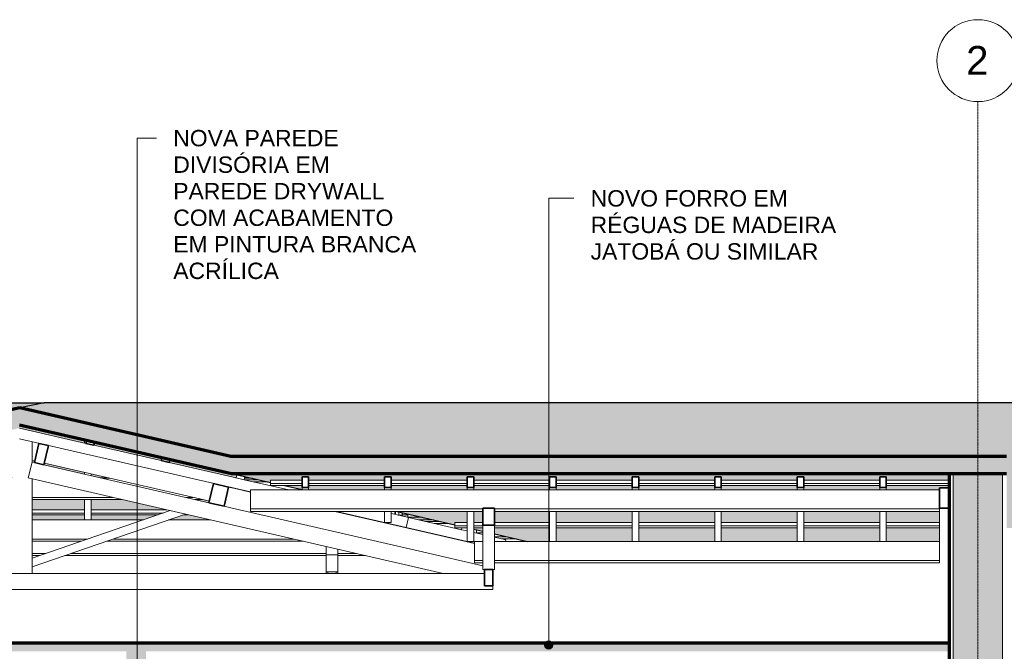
# Model space of a CAD drawing. Header units: millimetres. Extents: x -6278 to 66626, y -2027 to 8822.
# Tile 24 of 41: x 15961 to 21967, y 4672 to 8528. Entities that reach past the tile are written whole.
import ezdxf

# ---------------------------------------------------------------- set-up
doc = ezdxf.new("R2010")
doc.units = ezdxf.units.MM
doc.linetypes.add('_Traço - ponto', pattern=[16, 12, -2, 0, -2])
for name, color, linetype, lineweight in [('A-CLNG', 13, 'Continuous', 25), ('A-CLNG-PATT', 13, 'Continuous', 25), ('A-GENM', 13, 'Continuous', 18), ('A-GLAZ-CWMG', 51, 'Continuous', 18), ('A-ROOF', 132, 'Continuous', 25), ('A-ROOF-PATT', 132, 'Continuous', 25), ('A-WALL', 113, 'Continuous', 18), ('A-WALL-PATT', 111, 'Continuous', 70), ('G-ANNO-TEXT', 231, 'Continuous', 9), ('S-GRID', 1, 'Continuous', 9), ('S-GRID-IDEN', 1, 'Continuous', 9)]:
    doc.layers.add(name, color=color, linetype=linetype, lineweight=lineweight)
doc.styles.add('Arial_2', font='arial.ttf', dxfattribs={"height": 175})
doc.styles.add('Arial_3', font='arial.ttf', dxfattribs={"height": 100})

# ---------------------------------------------------------------- blocks, each defined once
blk = doc.blocks.new('Rectangular Mullion - 6x12 cm-3934083-CORTE C - MANTER _ CONSTRUIR')
at = {"layer": 'A-GLAZ-CWMG'}
for p, q in [((14404.8, 5728.7), (14502, 5728.7)), ((14808.6, 5728.7), (14818.4, 5728.7)), ((16465.1, 5728.7), (16508.6, 5728.7)), ((17332.1, 5728.7), (17380.3, 5728.7)), ((15269.8, 5598.7), (15886.8, 5598.7)), ((15886.8, 5611.5), (15330.4, 5611.5)), ((16528.8, 5611.5), (16036.8, 5611.5)), ((16036.8, 5598.7), (16584.1, 5598.7)), ((17018.5, 5611.5), (16975, 5611.5)), ((17030.3, 5598.7), (17073.8, 5598.7))]:
    blk.add_line(p, q, dxfattribs=at)
blk = doc.blocks.new('Rectangular Mullion - 6x12 cm-3934069-CORTE C - MANTER _ CONSTRUIR')
at = {"layer": 'A-GLAZ-CWMG'}
for p, q in [((17420.2, 5719.6), (17330.4, 5719.6)), ((17475.6, 5706.8), (17385.8, 5706.8))]:
    blk.add_line(p, q, dxfattribs=at)
blk = doc.blocks.new('Rectangular Mullion - 2x5 cm-4253626-CORTE C - MANTER _ CONSTRUIR')
at = {"layer": 'A-GLAZ-CWMG'}
for p, q in [((18658.4, 5425.5), (18656, 5414.7)), ((18656, 5414.7), (18690.2, 5406.8))]:
    blk.add_line(p, q, dxfattribs=at)
blk = doc.blocks.new('Rectangular Mullion - 2x5 cm-4253628-CORTE C - MANTER _ CONSTRUIR')
at = {"layer": 'A-GLAZ-CWMG'}
for p, q in [((16036.8, 5535.7), (16355.8, 5535.7)), ((16395.8, 5535.7), (16858.4, 5535.7)), ((16355.8, 5516.1), (16036.8, 5516.1)), ((16036.8, 5505.5), (16355.8, 5505.5)), ((16836.8, 5516.1), (16395.8, 5516.1)), ((16395.8, 5505.5), (16806.1, 5505.5)), ((16959.6, 5505.5), (16989.4, 5505.5)), ((18254, 5516.1), (18248.1, 5516.1)), ((18304.7, 5516.1), (18294, 5516.1)), ((18294, 5505.5), (18329.4, 5505.5))]:
    blk.add_line(p, q, dxfattribs=at)
blk = doc.blocks.new('Rectangular Mullion - 2x5 cm-4253633-CORTE C - MANTER _ CONSTRUIR')
at = {"layer": 'A-GLAZ-CWMG'}
for p, q in [((18747.1, 5394.7), (18747.1, 5414.2)), ((18747.7, 5414.2), (18747.1, 5414.2)), ((18786.7, 5394.7), (18747.1, 5394.7))]:
    blk.add_line(p, q, dxfattribs=at)
blk = doc.blocks.new('Rectangular Mullion - 2x5 cm-4253635-CORTE C - MANTER _ CONSTRUIR')
at = {"layer": 'A-GLAZ-CWMG'}
for p, q in [((18614.3, 5438.6), (18614.3, 5457.9)), ((18614.3, 5457.9), (18690.2, 5457.9)), ((18614.3, 5425.5), (18614.3, 5438.6)), ((18690.2, 5438.6), (18614.3, 5438.6)), ((18614.3, 5425.5), (18690.2, 5425.5)), ((18730.2, 5457.9), (18786.7, 5457.9)), ((18786.7, 5438.6), (18730.2, 5438.6)), ((18730.2, 5425.5), (18786.7, 5425.5)), ((18856.7, 5457.9), (19193.7, 5457.9)), ((19193.7, 5438.6), (18856.7, 5438.6)), ((18856.7, 5425.5), (19193.7, 5425.5)), ((19233.7, 5457.9), (19697.2, 5457.9)), ((19697.2, 5438.6), (19233.7, 5438.6)), ((19233.7, 5425.5), (19697.2, 5425.5)), ((19737.2, 5457.9), (20200.7, 5457.9)), ((20200.7, 5438.6), (19737.2, 5438.6)), ((19737.2, 5425.5), (20200.7, 5425.5)), ((20240.7, 5457.9), (20704.2, 5457.9)), ((20704.2, 5438.6), (20240.7, 5438.6)), ((20240.7, 5425.5), (20704.2, 5425.5)), ((20744.2, 5457.9), (21207.6, 5457.9)), ((21207.6, 5438.6), (20744.2, 5438.6)), ((20744.2, 5425.5), (21207.6, 5425.5)), ((21247.6, 5457.9), (21571.1, 5457.9)), ((21571.1, 5438.6), (21247.6, 5438.6)), ((21247.6, 5425.5), (21571.1, 5425.5))]:
    blk.add_line(p, q, dxfattribs=at)
blk = doc.blocks.new('Rectangular Mullion - 2x5 cm-4253637-CORTE C - MANTER _ CONSTRUIR')
at = {"layer": 'A-GLAZ-CWMG'}
for p, q in [((18226.8, 5513.4), (18246.5, 5508.8)), ((18246.5, 5508.8), (18250.3, 5525.6))]:
    blk.add_line(p, q, dxfattribs=at)
blk = doc.blocks.new('Rectangular Mullion - 2x5 cm-4253639-CORTE C - MANTER _ CONSTRUIR')
at = {"layer": 'A-GLAZ-CWMG'}
for p, q in [((17285.8, 5750.3), (17281.3, 5730.8)), ((17281.3, 5730.8), (17330, 5719.6)), ((17334.5, 5739.1), (17285.8, 5750.3)), ((17330, 5719.6), (17334.5, 5739.1))]:
    blk.add_line(p, q, dxfattribs=at)
blk = doc.blocks.new('Rectangular Mullion - 2x5 cm-4253640-CORTE C - MANTER _ CONSTRUIR')
at = {"layer": 'A-GLAZ-CWMG', "lineweight": 35}
for p, q in [((16827.5, 5855.7), (16823.1, 5836.2)), ((16823.1, 5836.2), (16871.8, 5825)), ((16876.3, 5844.5), (16827.5, 5855.7)), ((16871.8, 5825), (16876.3, 5844.5))]:
    blk.add_line(p, q, dxfattribs=at)
blk = doc.blocks.new('Rectangular Mullion - 2x5 cm-4253641-CORTE C - MANTER _ CONSTRUIR')
at = {"layer": 'A-GLAZ-CWMG', "lineweight": 35}
for p, q in [((16369.3, 5961.1), (16364.8, 5941.6)), ((16418.1, 5949.9), (16369.3, 5961.1)), ((16413.6, 5930.4), (16418.1, 5949.9)), ((16364.8, 5941.6), (16413.6, 5930.4))]:
    blk.add_line(p, q, dxfattribs=at)
blk = doc.blocks.new('Rectangular Mullion - 2x5 cm-4253648-CORTE C - MANTER _ CONSTRUIR')
at = {"layer": 'A-GLAZ-CWMG'}
for p, q in [((14420.2, 5732), (14517.5, 5732)), ((14824, 5732), (14833.8, 5732)), ((16451, 5732), (16494.5, 5732)), ((17276.4, 5732), (17281.6, 5732)), ((17332.9, 5732), (17366.2, 5732))]:
    blk.add_line(p, q, dxfattribs=at)
blk = doc.blocks.new('Rectangular Mullion - 2x5 cm-4253677-CORTE C - MANTER _ CONSTRUIR')
at = {"layer": 'A-GLAZ-CWMG'}
for p, q in [((18329.4, 5490.8), (18329.4, 5510.3)), ((18330, 5510.3), (18329.4, 5510.3)), ((18415, 5490.8), (18329.4, 5490.8))]:
    blk.add_line(p, q, dxfattribs=at)
blk = doc.blocks.new('Rectangular Mullion - 2x5 cm-4253693-CORTE C - MANTER _ CONSTRUIR')
at = {"layer": 'A-GLAZ-CWMG'}
for p, q in [((17491.7, 5696.8), (17491.7, 5716.1)), ((17491.7, 5716.1), (17683.3, 5716.1)), ((17723.3, 5716.1), (18186.8, 5716.1)), ((18226.8, 5716.1), (18690.2, 5716.1)), ((18730.2, 5716.1), (19193.7, 5716.1)), ((19233.7, 5716.1), (19697.2, 5716.1)), ((19737.2, 5716.1), (20200.7, 5716.1)), ((20240.7, 5716.1), (20704.2, 5716.1)), ((20744.2, 5716.1), (21207.6, 5716.1)), ((21247.6, 5716.1), (21631.1, 5716.1)), ((17491.7, 5683.7), (17491.7, 5696.8)), ((17683.3, 5696.8), (17491.7, 5696.8)), ((17491.7, 5683.7), (17683.3, 5683.7)), ((18186.8, 5696.8), (17723.3, 5696.8)), ((17723.3, 5683.7), (18186.8, 5683.7)), ((18690.2, 5696.8), (18226.8, 5696.8)), ((18226.8, 5683.7), (18690.2, 5683.7)), ((19193.7, 5696.8), (18730.2, 5696.8)), ((18730.2, 5683.7), (19193.7, 5683.7)), ((19697.2, 5696.8), (19233.7, 5696.8)), ((19233.7, 5683.7), (19697.2, 5683.7)), ((20200.7, 5696.8), (19737.2, 5696.8)), ((19737.2, 5683.7), (20200.7, 5683.7)), ((20704.2, 5696.8), (20240.7, 5696.8)), ((20240.7, 5683.7), (20704.2, 5683.7)), ((21207.6, 5696.8), (20744.2, 5696.8)), ((20744.2, 5683.7), (21207.6, 5683.7)), ((21631.1, 5696.8), (21247.6, 5696.8)), ((21247.6, 5683.7), (21631.1, 5683.7))]:
    blk.add_line(p, q, dxfattribs=at)
blk = doc.blocks.new('Rectangular Mullion - 6x12 cm 2-3933707-CORTE C - MANTER _ CONSTRUIR')
at = {"layer": 'A-GLAZ-CWMG', "lineweight": 35}
for p, q in [((17142.4, 5696.1), (17115.5, 5579.1)), ((17234.2, 5675), (17142.4, 5696.1)), ((17207.3, 5558), (17234.2, 5675)), ((17115.5, 5579.1), (17207.3, 5558))]:
    blk.add_line(p, q, dxfattribs=at)
at = {"layer": 'A-GLAZ-CWMG'}
for p, q in [((17234.2, 5675), (17275.9, 5665.4)), ((17249, 5548.4), (17207.3, 5558))]:
    blk.add_line(p, q, dxfattribs=at)
blk = doc.blocks.new('Rectangular Mullion - 6x12 cm 2-3933784-CORTE C - MANTER _ CONSTRUIR')
at = {"layer": 'A-GLAZ-CWMG'}
for p, q in [((16052.5, 5833.6), (16036.8, 5837.2)), ((17086.1, 5595.9), (16111, 5820.2))]:
    blk.add_line(p, q, dxfattribs=at)
blk = doc.blocks.new('Rectangular Mullion - 6x12 cm 2-3932887-CORTE C - MANTER _ CONSTRUIR')
at = {"layer": 'A-GLAZ-CWMG', "lineweight": 35}
for p, q in [((21631.1, 5669.7), (21571.1, 5669.7)), ((21571.1, 5669.7), (21571.1, 5545.4)), ((21631.1, 5545.4), (21631.1, 5669.7)), ((21571.1, 5545.4), (21631.1, 5545.4))]:
    blk.add_line(p, q, dxfattribs=at)
at = {"layer": 'A-GLAZ-CWMG'}
blk.add_line((21571.1, 5545.4), (21571.1, 5533.5), dxfattribs=at)
blk = doc.blocks.new('Rectangular Mullion - 6x12 cm-3933660-CORTE C - MANTER _ CONSTRUIR')
at = {"layer": 'A-GLAZ-CWMG'}
for p, q in [((17368.5, 5541.3), (17368.5, 5657.1)), ((17368.5, 5657.1), (21571.1, 5657.1)), ((17368.5, 5525.6), (17368.5, 5541.3)), ((18786.7, 5541.3), (17368.5, 5541.3)), ((21571.1, 5541.3), (18856.7, 5541.3)), ((21571.1, 5541.3), (21571.1, 5525.6)), ((17368.5, 5525.6), (18786.7, 5525.6)), ((18856.7, 5525.6), (21571.1, 5525.6))]:
    blk.add_line(p, q, dxfattribs=at)
blk = doc.blocks.new('Rectangular Mullion - 4x6_3-3931213-CORTE C - MANTER _ CONSTRUIR')
at = {"layer": 'A-GLAZ-CWMG'}
for p, q in [((15959.6, 6034.8), (16364.8, 5941.6)), ((17368.5, 5646.2), (15959, 5970.3)), ((16413.6, 5930.4), (16823.1, 5836.2)), ((16871.8, 5825), (17281.3, 5730.9)), ((17330, 5719.7), (17601.9, 5657.1))]:
    blk.add_line(p, q, dxfattribs=at)
blk = doc.blocks.new('Rectangular Mullion - 4x6_3-3931215-CORTE C - MANTER _ CONSTRUIR')
at = {"layer": 'A-GLAZ-CWMG'}
for p, q in [((18317.6, 5427.9), (17892.7, 5525.6)), ((18173.7, 5525.6), (18186.8, 5522.6)), ((18246.5, 5508.9), (18331.7, 5489.3)), ((18331.7, 5489.3), (18317.6, 5427.9))]:
    blk.add_line(p, q, dxfattribs=at)
blk = doc.blocks.new('Rectangular Mullion - 4x6_3-3931217-CORTE C - MANTER _ CONSTRUIR')
at = {"layer": 'A-GLAZ-CWMG'}
for p, q in [((18331.7, 5489.3), (18656, 5414.7)), ((18735.5, 5331.7), (18317.6, 5427.9)), ((18730.2, 5397.6), (18786.7, 5384.6)), ((18856.9, 5368.5), (18925.8, 5352.6)), ((18925.8, 5352.6), (18923.5, 5342.7))]:
    blk.add_line(p, q, dxfattribs=at)
blk = doc.blocks.new('Rectangular Mullion - 4x6_3-3931011-CORTE C - MANTER _ CONSTRUIR')
at = {"layer": 'A-GLAZ-CWMG'}
for p, q in [((16355.8, 5943.7), (16355.8, 5964.4)), ((16355.8, 5753.9), (16355.8, 5763.9)), ((16395.8, 5744.7), (16395.8, 5754.7)), ((16355.8, 5474.3), (16355.8, 5598.7)), ((16395.8, 5474.3), (16395.8, 5598.7))]:
    blk.add_line(p, q, dxfattribs=at)
blk = doc.blocks.new('Rectangular Mullion - 4x6_3-3931069-CORTE C - MANTER _ CONSTRUIR')
at = {"layer": 'A-GLAZ-CWMG'}
for p, q in [((18254, 5525.6), (18254, 5507.1)), ((18274, 5503.5), (18269.8, 5503.5)), ((18274, 5503.5), (18274, 5523.2)), ((18294, 5503.5), (18274, 5503.5)), ((18294, 5503.5), (18294, 5518.6)), ((18294, 5497.9), (18294, 5503.5)), ((18254, 5441.9), (18256.4, 5441.9))]:
    blk.add_line(p, q, dxfattribs=at)
blk = doc.blocks.new('Rectangular Mullion - 4x6_3-3931227-CORTE C - MANTER _ CONSTRUIR')
at = {"layer": 'A-GLAZ-CWMG', "lineweight": 35}
for p, q in [((21227.6, 5737.1), (21207.6, 5737.1)), ((21207.6, 5737.1), (21207.6, 5671.8)), ((21247.6, 5737.1), (21227.6, 5737.1)), ((21247.6, 5671.8), (21247.6, 5737.1)), ((21207.6, 5671.8), (21247.6, 5671.8))]:
    blk.add_line(p, q, dxfattribs=at)
at = {"layer": 'A-GLAZ-CWMG'}
for p, q in [((21207.6, 5657.1), (21207.6, 5671.8)), ((21247.6, 5657.1), (21247.6, 5671.8)), ((21207.6, 5342.7), (21207.6, 5525.6)), ((21247.6, 5342.7), (21247.6, 5525.6))]:
    blk.add_line(p, q, dxfattribs=at)
blk = doc.blocks.new('Rectangular Mullion - 4x6_3-3931229-CORTE C - MANTER _ CONSTRUIR')
at = {"layer": 'A-GLAZ-CWMG', "lineweight": 35}
for p, q in [((18710.2, 5737.1), (18690.2, 5737.1)), ((18690.2, 5737.1), (18690.2, 5671.8)), ((18730.2, 5737.1), (18710.2, 5737.1)), ((18730.2, 5671.8), (18730.2, 5737.1)), ((18690.2, 5671.8), (18730.2, 5671.8))]:
    blk.add_line(p, q, dxfattribs=at)
at = {"layer": 'A-GLAZ-CWMG'}
for p, q in [((18690.2, 5657.1), (18690.2, 5671.8)), ((18730.2, 5657.1), (18730.2, 5671.8)), ((18690.2, 5342.6), (18690.2, 5525.6)), ((18730.2, 5342.6), (18730.2, 5525.6)), ((18730.2, 5342.6), (18690.2, 5342.6))]:
    blk.add_line(p, q, dxfattribs=at)
blk = doc.blocks.new('Rectangular Mullion - 4x6_3-3931231-CORTE C - MANTER _ CONSTRUIR')
at = {"layer": 'A-GLAZ-CWMG', "lineweight": 35}
for p, q in [((18206.8, 5737.1), (18186.8, 5737.1)), ((18186.8, 5737.1), (18186.8, 5671.8)), ((18226.8, 5737.1), (18206.8, 5737.1)), ((18226.8, 5671.8), (18226.8, 5737.1)), ((18186.8, 5671.8), (18226.8, 5671.8))]:
    blk.add_line(p, q, dxfattribs=at)
at = {"layer": 'A-GLAZ-CWMG'}
for p, q in [((18186.8, 5657.1), (18186.8, 5671.8)), ((18226.8, 5657.1), (18226.8, 5671.8)), ((18186.8, 5458.4), (18186.8, 5525.6)), ((18226.8, 5458.4), (18226.8, 5525.6)), ((18226.8, 5458.4), (18186.8, 5458.4))]:
    blk.add_line(p, q, dxfattribs=at)
blk = doc.blocks.new('Rectangular Mullion - 4x6_3-3931233-CORTE C - MANTER _ CONSTRUIR')
at = {"layer": 'A-GLAZ-CWMG', "lineweight": 35}
for p, q in [((17703.3, 5737.1), (17683.3, 5737.1)), ((17683.3, 5737.1), (17683.3, 5671.8)), ((17723.3, 5737.1), (17703.3, 5737.1)), ((17723.3, 5671.8), (17723.3, 5737.1)), ((17683.3, 5671.8), (17723.3, 5671.8))]:
    blk.add_line(p, q, dxfattribs=at)
at = {"layer": 'A-GLAZ-CWMG'}
for p, q in [((17683.3, 5657.1), (17683.3, 5671.8)), ((17723.3, 5657.1), (17723.3, 5671.8))]:
    blk.add_line(p, q, dxfattribs=at)
blk = doc.blocks.new('Rectangular Mullion - 6x12 cm-4082038-CORTE C - MANTER _ CONSTRUIR')
at = {"layer": 'A-GLAZ-CWMG'}
for p, q in [((16036.8, 5474.3), (16715.4, 5474.3)), ((16869, 5474.3), (17125.1, 5474.3)), ((18396.7, 5474.3), (18486.5, 5474.3)), ((16374.8, 5357), (16036.8, 5357)), ((17635, 5357), (16528.4, 5357)), ((16036.8, 5344.3), (16337.9, 5344.3)), ((16491.5, 5344.3), (17690.3, 5344.3))]:
    blk.add_line(p, q, dxfattribs=at)
blk = doc.blocks.new('Rectangular Mullion - 6x12 cm 2-4082024-CORTE C - MANTER _ CONSTRUIR')
at = {"layer": 'A-GLAZ-CWMG'}
blk.add_line((17117.7, 5588.6), (17086.1, 5595.9), dxfattribs=at)
blk = doc.blocks.new('Rectangular Mullion - 6x12 cm-4090283-CORTE C - MANTER _ CONSTRUIR')
at = {"layer": 'A-GLAZ-CWMG'}
for p, q in [((18246.2, 5442.2), (18246.2, 5444.3)), ((18301.5, 5431.6), (18301.5, 5429.5)), ((18526.4, 5465.1), (18436.6, 5465.1)), ((18581.7, 5452.4), (18491.9, 5452.4))]:
    blk.add_line(p, q, dxfattribs=at)
blk = doc.blocks.new('Rectangular Mullion - 6x12 cm-3933667-CORTE C - MANTER _ CONSTRUIR')
at = {"layer": 'A-GLAZ-CWMG', "lineweight": 35}
for p, q in [((16077.2, 5941.1), (16050.3, 5824.1)), ((16135.7, 5927.6), (16077.2, 5941.1)), ((16108.8, 5810.7), (16135.7, 5927.6)), ((16050.3, 5824.1), (16108.8, 5810.7))]:
    blk.add_line(p, q, dxfattribs=at)
blk = doc.blocks.new('Rectangular Mullion - 6x12 cm 2-3933760-CORTE C - MANTER _ CONSTRUIR')
at = {"layer": 'A-GLAZ-CWMG'}
for p, q in [((15886.8, 5953.1), (15851.3, 5945.7)), ((16039.4, 5862.5), (16036.8, 5862))]:
    blk.add_line(p, q, dxfattribs=at)
blk = doc.blocks.new('Rectangular Mullion - 6x12 cm 2-4252341-CORTE C - MANTER _ CONSTRUIR')
at = {"layer": 'A-GLAZ-CWMG'}
for p, q in [((17275.9, 5665.4), (17368.5, 5644.1)), ((18418.5, 5279.5), (17249, 5548.4)), ((17883.6, 5525.6), (18445.4, 5396.4))]:
    blk.add_line(p, q, dxfattribs=at)
blk = doc.blocks.new('Rectangular Mullion - 6x12 cm 2-V6-CORTE C - MANTER _ CONSTRUIR')
at = {"layer": 'A-GLAZ-CWMG'}
blk.add_line((21571.1, 5533.5), (21571.1, 5219), dxfattribs=at)
blk = doc.blocks.new('Rectangular Mullion - 6x12 cm-3933678-CORTE C - MANTER _ CONSTRUIR')
at = {"layer": 'A-GLAZ-CWMG'}
for p, q in [((18735.5, 5226.9), (18735.5, 5342.7)), ((18735.5, 5342.7), (18786.7, 5342.7)), ((18856.7, 5342.7), (21571.1, 5342.7)), ((18735.5, 5211.2), (18735.5, 5226.9)), ((18786.7, 5226.9), (18735.5, 5226.9)), ((21571.1, 5226.9), (18856.7, 5226.9)), ((21571.1, 5226.9), (21571.1, 5211.2)), ((18735.5, 5211.2), (18786.7, 5211.2)), ((18856.7, 5211.2), (21571.1, 5211.2))]:
    blk.add_line(p, q, dxfattribs=at)
blk = doc.blocks.new('tesoura4 - tesoura-4028726-CORTE C - MANTER _ CONSTRUIR')
at = {"layer": 'A-GENM'}
for p, q in [((17831.1, 5260.3), (17831.1, 5311.9)), ((17901.1, 5295.8), (17901.1, 5260.3)), ((17831.1, 5157.9), (17831.1, 5260.3)), ((17831.1, 5260.3), (17901.1, 5260.3)), ((17901.1, 5260.3), (17901.1, 5157.9)), ((17831.1, 5147.8), (17831.1, 5157.9)), ((17831.1, 5157.9), (17901.1, 5157.9)), ((17841.1, 5147.8), (17841.1, 5157.9)), ((17891.1, 5157.9), (17891.1, 5147.8)), ((17901.1, 5157.9), (17901.1, 5147.8))]:
    blk.add_line(p, q, dxfattribs=at)
blk = doc.blocks.new('tesoura7 - tesoura-4029809-CORTE C - MANTER _ CONSTRUIR')
at = {"layer": 'A-GENM'}
for p, q in [((15886.8, 5955.2), (15886.8, 5830.5)), ((16036.8, 5827.2), (16036.8, 5952.4)), ((15886.8, 5830.5), (15865, 5825.9)), ((15912.9, 5733.8), (15886.8, 5830.5)), ((16036.8, 5827.2), (16012.6, 5730.2)), ((16050.3, 5824.1), (16036.8, 5827.2)), ((15806.2, 5813.6), (14690.6, 5579.3)), ((17115.5, 5579.1), (16108.8, 5810.7)), ((13122.4, 5147.8), (15912.9, 5733.8)), ((15886.8, 5728.3), (15886.8, 5147.8)), ((16012.6, 5730.2), (18544.9, 5147.8)), ((16036.8, 5147.8), (16036.8, 5724.6)), ((15886.8, 5240.7), (15007.1, 5543.6)), ((16879.5, 5530.8), (16036.8, 5240.7)), ((14911.7, 5523.5), (15886.8, 5187.8)), ((16036.8, 5187.8), (16971.6, 5509.6)), ((15886.8, 5187.8), (15886.8, 5240.7)), ((16036.8, 5240.7), (16036.8, 5187.8)), ((13061.1, 5147.8), (13122.4, 5147.8)), ((18544.9, 5147.8), (13122.4, 5147.8)), ((15886.8, 5147.8), (16036.8, 5147.8)), ((18544.9, 5147.8), (18796.7, 5147.8))]:
    blk.add_line(p, q, dxfattribs=at)
blk = doc.blocks.new('tesoura9 - tesoura-4031350-CORTE C - MANTER _ CONSTRUIR')
at = {"layer": 'A-GENM', "lineweight": 35}
for p, q in [((18856.7, 5545.4), (18786.7, 5545.4)), ((18786.7, 5545.4), (18786.7, 5441.8)), ((18856.7, 5441.8), (18856.7, 5545.4)), ((18786.7, 5441.8), (18856.7, 5441.8)), ((18846.7, 5170.8), (18796.7, 5170.8)), ((18796.7, 5170.8), (18796.7, 5070.8)), ((18846.7, 5070.8), (18846.7, 5170.8)), ((18796.7, 5070.8), (18846.7, 5070.8))]:
    blk.add_line(p, q, dxfattribs=at)
at = {"layer": 'A-GENM'}
for p, q in [((18786.7, 5170.8), (18786.7, 5441.8)), ((18856.7, 5441.8), (18856.7, 5170.8)), ((18796.7, 5170.8), (18786.7, 5170.8)), ((18856.7, 5170.8), (18846.7, 5170.8))]:
    blk.add_line(p, q, dxfattribs=at)
blk = doc.blocks.new('Rectangular Mullion - 6x12 cm-4082021-CORTE C - MANTER _ CONSTRUIR')
at = {"layer": 'A-GLAZ-CWMG'}
for p, q in [((18656.4, 5347.9), (18656.4, 5349.9)), ((18936.6, 5370.8), (18856.7, 5370.8)), ((18991.9, 5358.1), (18902.1, 5358.1)), ((18711.7, 5337.2), (18711.7, 5335.1))]:
    blk.add_line(p, q, dxfattribs=at)
blk = doc.blocks.new('Rectangular Mullion - 6x12 cm-4082041-CORTE C - MANTER _ CONSTRUIR')
at = {"layer": 'A-GLAZ-CWMG'}
for p, q in [((16120.4, 5269.4), (16036.8, 5269.4)), ((16036.8, 5256.7), (16083.4, 5256.7)), ((16237, 5256.7), (17831.1, 5256.7)), ((17831.1, 5269.4), (16274, 5269.4)), ((18015.9, 5269.4), (17901.1, 5269.4)), ((17901.1, 5256.7), (18071.2, 5256.7))]:
    blk.add_line(p, q, dxfattribs=at)
blk = doc.blocks.new('Rectangular Mullion - 6x12 cm 2-4252394-CORTE C - MANTER _ CONSTRUIR')
at = {"layer": 'A-GLAZ-CWMG'}
for p, q in [((18445.4, 5396.4), (18735.5, 5329.7)), ((18786.7, 5194.8), (18418.5, 5279.5))]:
    blk.add_line(p, q, dxfattribs=at)
blk = doc.blocks.new('Grid - Head Grid-11506-CORTE C - MANTER _ CONSTRUIR')
at = {"layer": 'S-GRID-IDEN'}
blk.add_circle((29896.1, 8278.5), 250, dxfattribs=at)

msp = doc.modelspace()

# ---------------------------------------------------------------- hatches: boundary and pattern name
at = {"layer": 'A-CLNG-PATT', "lineweight": 18}
msp.add_hatch(color=171, dxfattribs=at).paths.add_polyline_path([(15736.187, 4671.934), (21631.115, 4671.934), (21631.115, 4721.934), (10351.115, 4721.934), (10351.115, 4671.934), (13407.839, 4671.934)], flags=0)
at = {"layer": 'A-ROOF-PATT'}
for points in [[(8751.145, 5425.061), (9918.615, 5425.461), (9918.615, 5861.419), (14550.035, 5861.419), (16110.538, 6189.125), (4043.835, 6189.125), (7100.089, 5425.061), (8169.058, 5425.061)], [(26795.837, 5425.206), (30500.78, 5425.206), (27444.816, 6189.197), (16110.884, 6189.197), (15961.139, 6157.751), (17248.907, 5861.564), (21981.115, 5861.564), (21981.115, 5425.206), (26213.75, 5425.206)]]:
    msp.add_hatch(color=9, dxfattribs=at).paths.add_polyline_path(points, flags=0)
at = {"layer": 'A-ROOF-PATT', "lineweight": 18}
h = msp.add_hatch(color=171, dxfattribs=at)
h.paths.add_polyline_path([(-2756.905, 5328.765), (-1922.975, 5553.926), (6172.32, 5553.926), (7072.964, 5328.765), (7076.015, 5328.765), (7100.089, 5425.061), (6169.246, 5657.772), (-1921.993, 5657.772), (-2783.885, 5425.061), (-2757.885, 5328.765)], flags=0)
h.paths.add_polyline_path([(10497.405, 5757.799), (14543.183, 5757.799), (15960.162, 6055.365), (17253.295, 5757.944), (21981.115, 5757.944), (21981.115, 5861.564), (17248.907, 5861.564), (15961.139, 6157.751), (14550.035, 5861.419), (9918.615, 5861.419), (9918.615, 5757.799)], flags=0)
at = {"layer": 'A-ROOF-PATT'}
h = msp.add_hatch(color=9, dxfattribs=at)
h.paths.add_polyline_path([(-2298.321, 5431.887), (-2025.581, 5505.526), (-2029.844, 5505.526), (-2029.844, 5525.072), (-2374.974, 5431.887), (-2308.506, 5431.887)], flags=0)
h.paths.add_polyline_path([(16715.403, 5474.313), (16806.053, 5505.526), (16395.841, 5505.526), (16395.841, 5474.313)], flags=0)
h.paths.add_polyline_path([(16318.273, 5474.313), (16355.841, 5474.313), (16355.841, 5505.526), (16036.819, 5505.526), (16036.845, 5474.313)], flags=0)
h.paths.add_polyline_path([(15852.348, 5474.313), (15852.348, 5505.526), (15388.855, 5505.526), (15388.855, 5474.313), (15736.187, 5474.313)], flags=0)
h.paths.add_polyline_path([(18445.387, 5474.313), (18486.475, 5474.313), (18414.969, 5490.759), (18329.358, 5490.759), (18329.358, 5505.526), (18294.023, 5505.526), (18294.023, 5497.929), (18396.703, 5474.313)], flags=0)
h.paths.add_polyline_path([(6408.39, 5474.313), (6490.773, 5474.313), (6422.797, 5490.759), (6346.806, 5490.759), (6346.806, 5505.526), (6283.537, 5505.526), (6346.806, 5489.709)], flags=0)
h.paths.add_polyline_path([(17086.078, 5474.313), (17125.134, 5474.313), (16989.423, 5505.526), (16959.631, 5505.526), (16868.981, 5474.313), (16971.562, 5474.313)], flags=0)
h.paths.add_polyline_path([(6140.309, 5474.313), (6148.635, 5474.313), (6058.241, 5496.911), (6058.241, 5494.83)], flags=0)
h.paths.add_polyline_path([(13210.844, 5474.313), (13290.469, 5474.313), (13332.488, 5483.137), (13330.887, 5490.759), (13271.565, 5490.759), (13210.844, 5478.008)], flags=0)
h.paths.add_polyline_path([(15348.855, 5474.313), (15348.855, 5505.526), (15117.584, 5505.526), (15208.234, 5474.313)], flags=0)
h.paths.add_polyline_path([(15054.657, 5474.313), (14964.006, 5505.526), (14885.361, 5505.526), (14885.361, 5474.313), (14911.703, 5474.313)], flags=0)
h.paths.add_polyline_path([(14845.361, 5474.313), (14845.361, 5505.526), (14825.944, 5505.526), (14677.309, 5474.313), (14701.59, 5474.313)], flags=0)
h.paths.add_polyline_path([(13381.42, 5493.412), (13439.105, 5505.526), (13378.876, 5505.526)], flags=0)
h.paths.add_polyline_path([(-667.459, 5535.672), (-259.439, 5535.672), (-259.439, 5553.926), (-667.459, 5553.926)], flags=0)
h.paths.add_polyline_path([(-150.098, 5535.672), (244.055, 5535.672), (244.055, 5553.926), (-150.098, 5553.926)], flags=0)
h.paths.add_polyline_path([(-722.932, 5535.672), (-707.459, 5535.672), (-707.459, 5553.926), (-722.932, 5553.926)], flags=0)
h.paths.add_polyline_path([(-762.932, 5535.672), (-762.932, 5551.216), (-820.501, 5535.672)], flags=0)
h.paths.add_polyline_path([(4441.644, 5535.672), (4466.156, 5535.672), (4466.156, 5553.926), (4312.001, 5553.926), (4312.001, 5535.672)], flags=0)
h.paths.add_polyline_path([(4506.156, 5535.672), (4775.495, 5535.672), (4775.495, 5553.926), (4506.156, 5553.926)], flags=0)
h.paths.add_polyline_path([(3948.795, 5535.672), (3948.795, 5553.926), (3808.508, 5553.926), (3808.508, 5535.672), (3867.506, 5535.672)], flags=0)
h.paths.add_polyline_path([(327.264, 5535.672), (327.264, 5553.926), (284.055, 5553.926), (284.055, 5535.672)], flags=0)
h.paths.add_polyline_path([(3988.795, 5535.672), (4272.001, 5535.672), (4272.001, 5553.926), (3988.795, 5553.926)], flags=0)
h.paths.add_polyline_path([(3512.363, 5535.672), (3768.508, 5535.672), (3768.508, 5553.926), (3471.433, 5553.926), (3471.433, 5535.672)], flags=0)
h.paths.add_polyline_path([(367.264, 5535.672), (747.548, 5535.672), (747.548, 5553.926), (367.264, 5553.926)], flags=0)
h.paths.add_polyline_path([(5903.196, 5535.672), (5889.166, 5539.18), (5892.852, 5553.926), (5821.856, 5553.926), (5894.87, 5535.672)], flags=0)
h.paths.add_polyline_path([(6245.334, 5535.672), (6184.657, 5550.842), (6180.865, 5535.672), (6184.657, 5535.672)], flags=0)
h.paths.add_polyline_path([(15154.1, 5535.672), (15348.855, 5535.672), (15348.855, 5598.743), (15269.836, 5598.743), (15007.1, 5543.569), (15030.033, 5535.672)], flags=0)
h.paths.add_polyline_path([(-1921.993, 5535.672), (-1913.928, 5535.672), (-1846.322, 5553.926), (-1922.975, 5553.926), (-1990.581, 5535.672), (-1922.975, 5535.672)], flags=0)
h.paths.add_polyline_path([(4983.518, 5535.672), (4983.518, 5536.74), (4914.772, 5553.926), (4815.495, 5553.926), (4815.495, 5535.672)], flags=0)
h.paths.add_polyline_path([(15388.855, 5535.672), (15852.348, 5535.672), (15852.348, 5598.743), (15388.855, 5598.743), (15388.855, 5543.569)], flags=0)
h.paths.add_polyline_path([(16858.352, 5535.672), (16584.131, 5598.743), (16395.841, 5598.743), (16395.841, 5535.672)], flags=0)
h.paths.add_polyline_path([(16355.841, 5535.672), (16355.841, 5598.743), (16036.819, 5598.743), (16036.845, 5535.672), (16318.273, 5535.672)], flags=0)
h.paths.add_polyline_path([(3431.433, 5535.672), (3431.433, 5553.926), (3305.015, 5553.416), (3305.015, 5535.672)], flags=0)
h.paths.add_polyline_path([(3265.015, 5535.672), (3265.015, 5553.926), (3107.135, 5553.926), (3054.123, 5535.672)], flags=0)
h.paths.add_polyline_path([(787.548, 5535.672), (844.625, 5535.672), (844.625, 5549.022), (830.383, 5553.926), (787.548, 5553.926)], flags=0)
h.paths.add_polyline_path([(-190.098, 5535.672), (-190.098, 5553.926), (-219.439, 5553.926), (-219.439, 5535.672)], flags=0)
h.paths.add_polyline_path([(1036.973, 5535.672), (1251.041, 5535.672), (1251.041, 5553.926), (983.961, 5553.926)], flags=0)
h.paths.add_polyline_path([(2879.045, 5535.672), (2900.545, 5535.672), (2914.072, 5540.33), (2914.072, 5553.926), (2801.521, 5553.926), (2801.521, 5535.672)], flags=0)
h.paths.add_polyline_path([(1361.987, 5535.672), (1361.987, 5553.926), (1291.041, 5553.926), (1291.041, 5535.672)], flags=0)
h.paths.add_polyline_path([(2761.521, 5535.672), (2761.521, 5553.926), (2436.71, 5553.926), (2436.71, 5535.672)], flags=0)
h.paths.add_polyline_path([(2396.71, 5535.672), (2396.71, 5553.926), (2298.028, 5553.926), (2298.028, 5535.672), (2348.189, 5535.672)], flags=0)
h.paths.add_polyline_path([(1401.987, 5535.672), (1754.535, 5535.672), (1754.535, 5553.926), (1401.987, 5553.926)], flags=0)
h.paths.add_polyline_path([(2258.028, 5535.672), (2258.028, 5553.926), (2043.759, 5553.926), (2043.759, 5535.672)], flags=0)
h.paths.add_polyline_path([(1794.535, 5535.672), (1879.349, 5535.672), (1879.349, 5553.926), (1794.535, 5553.926)], flags=0)
h.paths.add_polyline_path([(-1669.044, 5540.636), (-1619.82, 5553.926), (-1672.515, 5553.495), (-1670.979, 5547.806)], flags=0)
h.paths.add_polyline_path([(6131.304, 5543.584), (6133.889, 5553.926), (6089.937, 5553.926), (6131.299, 5543.586)], flags=0)
h.paths.add_polyline_path([(17115.5, 5579.139), (17117.688, 5588.649), (17073.8, 5598.743), (17030.266, 5598.743), (17086.078, 5585.907)], flags=0)
h.paths.add_polyline_path([(14823.995, 5731.979), (14833.821, 5731.979), (14845.361, 5734.402), (14845.361, 5736.466)], flags=0)
h.paths.add_polyline_path([(17276.415, 5731.979), (17281.551, 5731.979), (17285.771, 5750.329), (17334.499, 5739.122), (17332.856, 5731.979), (17366.187, 5731.979), (16418.055, 5949.904), (16413.658, 5930.413), (16823.071, 5836.248), (16827.549, 5855.721), (16876.277, 5844.513), (16871.88, 5825.022), (17253.295, 5737.297)], flags=0)
h.paths.add_polyline_path([(14420.231, 5731.979), (14517.452, 5731.979), (14648.213, 5759.439), (14644.107, 5778.993), (14543.183, 5757.799)], flags=0)
h.paths.add_polyline_path([(16494.515, 5731.979), (16395.841, 5754.674), (16395.841, 5744.661), (16450.98, 5731.979)], flags=0)
h.paths.add_polyline_path([(14885.361, 5742.802), (15348.855, 5840.136), (15348.855, 5842.2), (14885.361, 5744.866)], flags=0)
h.paths.add_polyline_path([(16355.841, 5753.861), (16355.841, 5763.874), (16110.98, 5820.192), (16108.793, 5810.682), (16318.273, 5762.502)], flags=0)
h.paths.add_polyline_path([(14697.146, 5769.715), (14845.361, 5800.84), (14845.361, 5821.256), (14693.04, 5789.269)], flags=0)
h.paths.add_polyline_path([(14885.361, 5809.24), (15086.788, 5851.54), (15082.682, 5871.094), (14885.361, 5829.656)], flags=0)
h.paths.add_polyline_path([(16050.32, 5824.131), (16052.507, 5833.641), (16036.819, 5837.249), (16036.845, 5827.23)], flags=0)
h.paths.add_polyline_path([(15388.855, 5848.536), (15852.348, 5945.87), (15852.348, 5947.933), (15388.855, 5850.6)], flags=0)
h.paths.add_polyline_path([(15135.721, 5861.816), (15348.855, 5906.574), (15348.855, 5926.99), (15131.615, 5881.37)], flags=0)
h.paths.add_polyline_path([(15388.855, 5914.974), (15525.364, 5943.641), (15521.257, 5963.195), (15388.855, 5935.39)], flags=0)
h.paths.add_polyline_path([(16355.841, 5943.711), (16355.841, 5964.358), (15959.022, 6055.125), (15892.348, 6041.124), (15892.348, 6020.707), (15960.162, 6034.717), (16224.256, 5973.976)], flags=0)
h.paths.add_polyline_path([(15574.296, 5953.916), (15852.348, 6012.307), (15852.348, 6032.724), (15570.19, 5973.47)], flags=0)
h = msp.add_hatch(color=9, dxfattribs=at)
h.paths.add_polyline_path([(19374.229, 5342.714), (19697.202, 5342.714), (19697.202, 5425.461), (19233.724, 5425.461), (19233.724, 5342.714)], flags=0)
h.paths.add_polyline_path([(20392.881, 5342.714), (20704.158, 5342.714), (20704.158, 5425.461), (20240.68, 5425.461), (20240.68, 5342.714), (20247.36, 5342.714)], flags=0)
h.paths.add_polyline_path([(19083.186, 5342.714), (19193.724, 5342.714), (19193.724, 5425.461), (18856.683, 5425.461), (18856.683, 5389.165), (19058.971, 5342.714)], flags=0)
h.paths.add_polyline_path([(20744.158, 5342.714), (21207.637, 5342.714), (21207.637, 5425.461), (20744.158, 5425.461), (20744.158, 5368.469)], flags=0)
h.paths.add_polyline_path([(21247.637, 5342.714), (21571.115, 5342.714), (21571.115, 5425.461), (21247.637, 5425.461), (21247.637, 5368.469)], flags=0)
h.paths.add_polyline_path([(19737.202, 5342.714), (20200.68, 5342.714), (20200.68, 5425.461), (19737.202, 5425.461), (19737.202, 5368.469)], flags=0)
h.paths.add_polyline_path([(18786.683, 5405.265), (18786.683, 5425.461), (18730.245, 5425.461), (18730.245, 5418.246)], flags=0)
h.paths.add_polyline_path([(18614.323, 5444.908), (18614.323, 5457.863), (18690.245, 5457.863), (18690.245, 5525.599), (18263.49, 5525.599), (18445.387, 5483.763)], flags=0)
h.paths.add_polyline_path([(20240.68, 5457.863), (20704.158, 5457.863), (20704.158, 5525.599), (20240.68, 5525.599), (20240.68, 5496.84)], flags=0)
h.paths.add_polyline_path([(20744.158, 5457.863), (21207.637, 5457.863), (21207.637, 5525.599), (20744.158, 5525.599)], flags=0)
h.paths.add_polyline_path([(19737.202, 5457.863), (20200.68, 5457.863), (20200.68, 5525.599), (19737.202, 5525.599)], flags=0)
h.paths.add_polyline_path([(19193.724, 5457.863), (19193.724, 5525.599), (18856.683, 5525.599), (18856.683, 5457.863)], flags=0)
h.paths.add_polyline_path([(18786.683, 5457.863), (18786.683, 5525.599), (18730.245, 5525.599), (18730.245, 5457.863)], flags=0)
h.paths.add_polyline_path([(21247.637, 5457.863), (21571.115, 5457.863), (21571.115, 5525.599), (21247.637, 5525.599)], flags=0)
h.paths.add_polyline_path([(19697.202, 5457.863), (19697.202, 5525.599), (19233.724, 5525.599), (19233.724, 5457.863)], flags=0)
h.paths.add_polyline_path([(20196.181, 5657.128), (20200.68, 5657.128), (20200.68, 5683.658), (19737.202, 5683.658), (19737.202, 5657.128), (19810.795, 5657.128)], flags=0)
h.paths.add_polyline_path([(18730.245, 5657.128), (19193.724, 5657.128), (19193.724, 5683.658), (18730.245, 5683.658), (18730.245, 5671.814)], flags=0)
h.paths.add_polyline_path([(18646.621, 5657.128), (18690.245, 5657.128), (18690.245, 5683.658), (18226.767, 5683.658), (18226.767, 5657.128), (18445.387, 5657.128)], flags=0)
h.paths.add_polyline_path([(20240.68, 5657.128), (20704.158, 5657.128), (20704.158, 5683.658), (20240.68, 5683.658), (20240.68, 5671.814)], flags=0)
h.paths.add_polyline_path([(17723.289, 5657.128), (18186.767, 5657.128), (18186.767, 5683.658), (17723.289, 5683.658), (17723.289, 5665.376)], flags=0)
h.paths.add_polyline_path([(21252.136, 5657.128), (21571.115, 5657.128), (21571.115, 5669.722), (21631.115, 5669.722), (21631.115, 5683.658), (21247.637, 5683.658), (21247.637, 5657.128)], flags=0)
h.paths.add_polyline_path([(21203.137, 5657.128), (21207.637, 5657.128), (21207.637, 5683.658), (20744.158, 5683.658), (20744.158, 5657.128), (20974.968, 5657.128)], flags=0)
h.paths.add_polyline_path([(19233.724, 5657.128), (19697.202, 5657.128), (19697.202, 5683.658), (19233.724, 5683.658), (19233.724, 5671.814)], flags=0)
h.paths.add_polyline_path([(17683.289, 5659.046), (17683.289, 5683.658), (17576.28, 5683.658), (17655.766, 5665.376)], flags=0)
h.paths.add_polyline_path([(17491.73, 5703.104), (17491.73, 5716.059), (17683.289, 5716.059), (17683.289, 5737.095), (17723.289, 5737.095), (17723.289, 5716.059), (18186.767, 5716.059), (18186.767, 5737.095), (18226.767, 5737.095), (18226.767, 5716.059), (18690.245, 5716.059), (18690.245, 5737.095), (18730.245, 5737.095), (18730.245, 5716.059), (19193.724, 5716.059), (19193.724, 5737.095), (19233.724, 5737.095), (19233.724, 5716.059), (19697.202, 5716.059), (19697.202, 5737.095), (19737.202, 5737.095), (19737.202, 5716.059), (20200.68, 5716.059), (20200.68, 5737.095), (20240.68, 5737.095), (20240.68, 5716.059), (20704.158, 5716.059), (20704.158, 5737.095), (20744.158, 5737.095), (20744.158, 5716.059), (21207.637, 5716.059), (21207.637, 5737.095), (21247.637, 5737.095), (21247.637, 5716.059), (21631.115, 5716.059), (21631.115, 5757.944), (17253.295, 5757.944), (17482.447, 5705.239)], flags=0)
at = {"layer": 'A-WALL-PATT'}
msp.add_hatch(color=256, dxfattribs=at).paths.add_polyline_path([(21956.115, -140), (21956.115, 5757.944), (21656.115, 5757.944), (21656.115, -140)], flags=0)
at = {"layer": 'A-WALL-PATT', "lineweight": 18}
msp.add_hatch(color=171, dxfattribs=at).paths.add_polyline_path([(16731.115, 1030), (16731.115, 4671.934), (16611.115, 4671.934), (16611.115, 1030)], flags=0)
at = {"layer": 'G-ANNO-TEXT'}
h = msp.add_hatch(color=250, dxfattribs=at)
edge = h.paths.add_edge_path(flags=0)
edge.add_arc((19187.737, 4709.928), 25, 0, 360)

# ---------------------------------------------------------------- linework, layer by layer
at = {"layer": 'A-CLNG', "color": 7, "lineweight": 70}
msp.add_line((21631.115, 4721.934), (10351.115, 4721.934), dxfattribs=at)
at = {"layer": 'A-ROOF', "color": 5}
for p, q in [((4043.835, 6189.125), (16110.538, 6189.125)), ((16110.884, 6189.197), (15961.139, 6157.751)), ((27444.816, 6189.197), (16110.884, 6189.197)), ((17253.295, 5757.944), (17491.73, 5703.104)), ((17576.28, 5683.658), (17683.289, 5659.046)), ((18263.49, 5525.599), (18614.323, 5444.908)), ((18730.245, 5418.246), (18786.683, 5405.265)), ((18856.683, 5389.165), (19058.642, 5342.714))]:
    msp.add_line(p, q, dxfattribs=at)
at = {"layer": 'A-ROOF', "color": 7, "lineweight": 70}
for p, q in [((15961.139, 6157.751), (14550.035, 5861.419)), ((17248.907, 5861.564), (15961.139, 6157.751)), ((15960.162, 6055.365), (17253.295, 5757.944)), ((21981.115, 5861.564), (17248.907, 5861.564)), ((17253.295, 5757.944), (21981.115, 5757.944))]:
    msp.add_line(p, q, dxfattribs=at)
at = {"layer": 'A-WALL', "lineweight": 70}
msp.add_line((21631.115, 5757.944), (21631.115, 870), dxfattribs=at)
at = {"layer": 'A-WALL'}
for p, q in [((21633.615, -140), (21633.615, 5757.944)), ((21656.115, -140), (21656.115, 5757.944)), ((21956.115, -140), (21956.115, 5757.944)), ((18846.115, 5048.7), (13061.115, 5048.7)), ((18846.115, 5070.81), (18846.115, 5048.7))]:
    msp.add_line(p, q, dxfattribs=at)
at = {"layer": 'G-ANNO-TEXT', "color": 250}
for p, q in [((16677.334, 7805.43), (16795.976, 7805.43)), ((16677.334, 1433.014), (16677.334, 7805.43)), ((19187.737, 7437.708), (19342.061, 7437.708)), ((19187.737, 4709.928), (19187.737, 7437.708))]:
    msp.add_line(p, q, dxfattribs=at)
msp.add_circle((19187.737, 4709.928), 25, dxfattribs=at)
at = {"layer": 'S-GRID', "linetype": '_Traço - ponto'}
msp.add_line((21806.115, -1931.064), (21806.115, 8028.481), dxfattribs=at)

# ---------------------------------------------------------------- block references
at = {"layer": 'A-GENM'}
for name in ['tesoura7 - tesoura-4029809-CORTE C - MANTER _ CONSTRUIR', 'tesoura9 - tesoura-4031350-CORTE C - MANTER _ CONSTRUIR', 'tesoura4 - tesoura-4028726-CORTE C - MANTER _ CONSTRUIR']:
    msp.add_blockref(name, (0, 0), dxfattribs=at)
at = {"layer": 'A-GLAZ-CWMG'}
for name, p in [('Rectangular Mullion - 4x6_3-3931213-CORTE C - MANTER _ CONSTRUIR', (0, 0)), ('Rectangular Mullion - 6x12 cm 2-3933760-CORTE C - MANTER _ CONSTRUIR', (0, 0)), ('Rectangular Mullion - 4x6_3-3931011-CORTE C - MANTER _ CONSTRUIR', (0, 0)), ('Rectangular Mullion - 2x5 cm-4253641-CORTE C - MANTER _ CONSTRUIR', (0, 0)), ('Rectangular Mullion - 6x12 cm-3933667-CORTE C - MANTER _ CONSTRUIR', (0, 0)), ('Rectangular Mullion - 6x12 cm 2-3933784-CORTE C - MANTER _ CONSTRUIR', (0, 0)), ('Rectangular Mullion - 2x5 cm-4253640-CORTE C - MANTER _ CONSTRUIR', (0, 0)), ('Rectangular Mullion - 6x12 cm-3934083-CORTE C - MANTER _ CONSTRUIR', (0, 0)), ('Rectangular Mullion - 2x5 cm-4253648-CORTE C - MANTER _ CONSTRUIR', (0, 0)), ('Rectangular Mullion - 2x5 cm-4253639-CORTE C - MANTER _ CONSTRUIR', (0, 0)), ('Rectangular Mullion - 6x12 cm-3934069-CORTE C - MANTER _ CONSTRUIR', (0, 0)), ('Rectangular Mullion - 2x5 cm-4253693-CORTE C - MANTER _ CONSTRUIR', (0, 0)), ('Rectangular Mullion - 4x6_3-3931233-CORTE C - MANTER _ CONSTRUIR', (0, 0)), ('Rectangular Mullion - 4x6_3-3931231-CORTE C - MANTER _ CONSTRUIR', (0, 0)), ('Rectangular Mullion - 4x6_3-3931229-CORTE C - MANTER _ CONSTRUIR', (0, 0)), ('Rectangular Mullion - 4x6_3-3931227-CORTE C - MANTER _ CONSTRUIR', (-2013.913, 0)), ('Rectangular Mullion - 4x6_3-3931227-CORTE C - MANTER _ CONSTRUIR', (-1510.435, 0)), ('Rectangular Mullion - 4x6_3-3931227-CORTE C - MANTER _ CONSTRUIR', (-1006.957, 0)), ('Rectangular Mullion - 4x6_3-3931227-CORTE C - MANTER _ CONSTRUIR', (-503.478, 0)), ('Rectangular Mullion - 4x6_3-3931227-CORTE C - MANTER _ CONSTRUIR', (0, 0)), ('Rectangular Mullion - 6x12 cm 2-3933707-CORTE C - MANTER _ CONSTRUIR', (0, 0)), ('Rectangular Mullion - 6x12 cm 2-4252341-CORTE C - MANTER _ CONSTRUIR', (0, 0)), ('Rectangular Mullion - 6x12 cm-3933660-CORTE C - MANTER _ CONSTRUIR', (0, 0)), ('Rectangular Mullion - 6x12 cm 2-3932887-CORTE C - MANTER _ CONSTRUIR', (0, 0)), ('Rectangular Mullion - 6x12 cm 2-4082024-CORTE C - MANTER _ CONSTRUIR', (0, 0)), ('Rectangular Mullion - 2x5 cm-4253628-CORTE C - MANTER _ CONSTRUIR', (0, 0)), ('Rectangular Mullion - 6x12 cm 2-V6-CORTE C - MANTER _ CONSTRUIR', (0, 0)), ('Rectangular Mullion - 6x12 cm-4082038-CORTE C - MANTER _ CONSTRUIR', (0, 0)), ('Rectangular Mullion - 4x6_3-3931215-CORTE C - MANTER _ CONSTRUIR', (0, 0)), ('Rectangular Mullion - 2x5 cm-4253637-CORTE C - MANTER _ CONSTRUIR', (0, 0)), ('Rectangular Mullion - 4x6_3-3931069-CORTE C - MANTER _ CONSTRUIR', (0, 0)), ('Rectangular Mullion - 4x6_3-3931217-CORTE C - MANTER _ CONSTRUIR', (0, 0)), ('Rectangular Mullion - 2x5 cm-4253677-CORTE C - MANTER _ CONSTRUIR', (0, 0)), ('Rectangular Mullion - 6x12 cm-4090283-CORTE C - MANTER _ CONSTRUIR', (0, 0)), ('Rectangular Mullion - 2x5 cm-4253635-CORTE C - MANTER _ CONSTRUIR', (0, 0)), ('Rectangular Mullion - 2x5 cm-4253626-CORTE C - MANTER _ CONSTRUIR', (0, 0)), ('Rectangular Mullion - 2x5 cm-4253633-CORTE C - MANTER _ CONSTRUIR', (0, 0)), ('Rectangular Mullion - 6x12 cm-4082041-CORTE C - MANTER _ CONSTRUIR', (0, 0)), ('Rectangular Mullion - 6x12 cm 2-4252394-CORTE C - MANTER _ CONSTRUIR', (0, 0)), ('Rectangular Mullion - 6x12 cm-4082021-CORTE C - MANTER _ CONSTRUIR', (0, 0)), ('Rectangular Mullion - 6x12 cm-3933678-CORTE C - MANTER _ CONSTRUIR', (0, 0))]:
    msp.add_blockref(name, p, dxfattribs=at)
at = {"layer": 'S-GRID-IDEN'}
msp.add_blockref('Grid - Head Grid-11506-CORTE C - MANTER _ CONSTRUIR', (-8090, 0), dxfattribs=at)

# ---------------------------------------------------------------- texts
at = {"layer": 'G-ANNO-TEXT', "color": 7, "char_height": 100, "attachment_point": 1, "style": 'Arial_3'}
for s, insert, width in [('NOVA PAREDE ', (16897.576, 7855.43), 1298.73375), ('DIVISÓRIA EM ', (16897.576, 7693.373), 1226.58188), ('PAREDE DRYWALL ', (16897.576, 7531.316), 1647.46781), ('NOVO FORRO EM ', (19443.661, 7487.708), 1523.20625), ('COM ACABAMENTO ', (16897.576, 7369.258), 1699.5775), ('RÉGUAS DE MADEIRA ', (19443.661, 7325.651), 1899.99938), ('EM PINTURA BRANCA ', (16897.576, 7207.201), 1879.95719), ('JATOBÁ OU SIMILAR', (19443.661, 7163.593), 1715.61125), ('ACRÍLICA', (16897.576, 7045.144), 797.67906)]:
    msp.add_mtext(s, dxfattribs=dict(at, insert=insert, width=width))
at = {"layer": 'S-GRID-IDEN', "insert": (21734.804, 8367.853), "char_height": 175, "width": 168.35437, "attachment_point": 1, "style": 'Arial_2'}
msp.add_mtext('2', dxfattribs=at)

doc.saveas('drawing.dxf')
